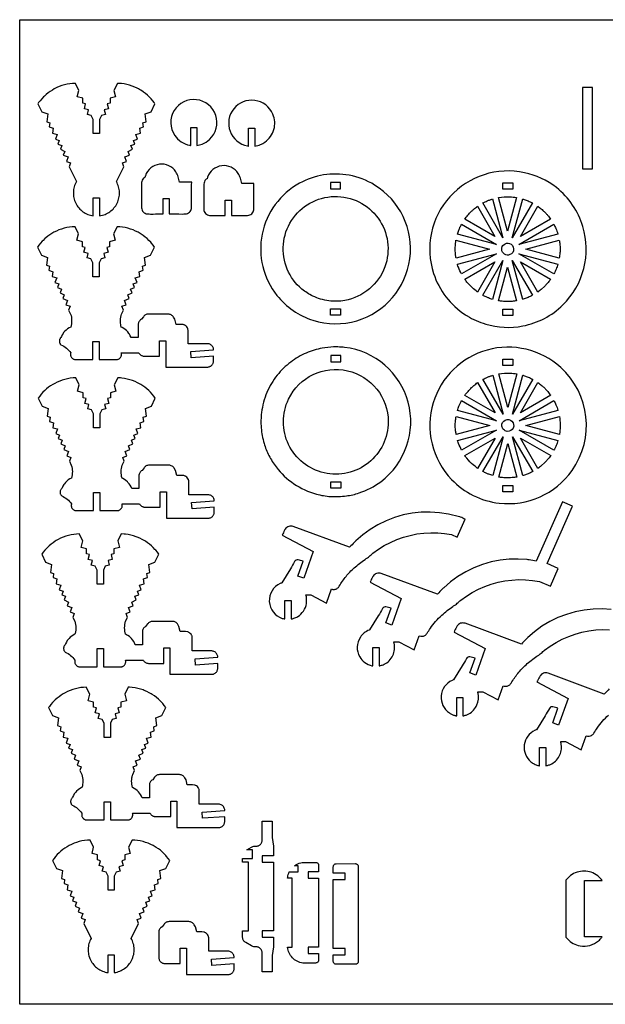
# Model space of a CAD drawing. Extents: x -4.2 to 32, y 14.1 to 33.8.
# Tile 1 of 3: x -4.2 to 7.4, y 14.1 to 33.8. Entities that reach past the tile are written whole.
import ezdxf

# ---------------------------------------------------------------- set-up
doc = ezdxf.new("R2010")
doc.units = 0
doc.header["$MEASUREMENT"] = 0
doc.layers.get('0').update_dxf_attribs({"linetype": 'CONTINUOUS'})
doc.layers.add('SECTIONCUTEDGES', color=18, linetype='CONTINUOUS')

msp = doc.modelspace()

# ---------------------------------------------------------------- linework, layer by layer
msp.add_lwpolyline([(32.02, 33.787), (32.02, 14.136), (-4.234, 14.136), (-4.234, 33.787)], close=True)
at = {"layer": 'SECTIONCUTEDGES'}
for points in [[(-3.089, 30.075), (-3.073, 30.052), (-3.055, 30.03), (-3.037, 30.009), (-3.017, 29.99), (-2.996, 29.971), (-2.974, 29.954), (-2.951, 29.939), (-2.927, 29.925), (-2.902, 29.912), (-2.876, 29.901), (-2.85, 29.891), (-2.823, 29.883), (-2.795, 29.877), (-2.767, 29.872), (-2.767, 30.229), (-2.642, 30.229), (-2.642, 29.872), (-2.614, 29.877), (-2.586, 29.883), (-2.559, 29.891), (-2.533, 29.901), (-2.507, 29.912), (-2.483, 29.925), (-2.459, 29.939), (-2.436, 29.954), (-2.414, 29.971), (-2.393, 29.99), (-2.373, 30.009), (-2.354, 30.03), (-2.336, 30.052), (-2.32, 30.075), (-2.305, 30.099), (-2.292, 30.124), (-2.28, 30.15), (-2.27, 30.177), (-2.262, 30.204), (-2.255, 30.231), (-2.25, 30.258), (-2.247, 30.286), (-2.245, 30.314), (-2.245, 30.342), (-2.247, 30.37), (-2.25, 30.397), (-2.255, 30.425), (-2.262, 30.452), (-2.271, 30.478), (-2.281, 30.505), (-2.292, 30.531), (-2.306, 30.556), (-2.159, 30.853), (-2.187, 30.93), (-2.106, 30.96), (-2.138, 31.049), (-2.045, 31.084), (-2.072, 31.158), (-1.987, 31.2), (-2.015, 31.275), (-1.936, 31.304), (-1.962, 31.376), (-1.886, 31.404), (-1.921, 31.498), (-1.828, 31.522), (-1.841, 31.62), (-1.765, 31.649), (-1.776, 31.728), (-1.714, 31.751), (-1.735, 31.906), (-1.615, 31.951), (-1.536, 32.111), (-1.551, 32.132), (-1.581, 32.171), (-1.614, 32.209), (-1.649, 32.246), (-1.685, 32.28), (-1.723, 32.312), (-1.763, 32.342), (-1.805, 32.371), (-1.826, 32.384), (-1.866, 32.406), (-1.89, 32.419), (-1.94, 32.442), (-1.991, 32.462), (-2.043, 32.479), (-2.096, 32.493), (-2.149, 32.504), (-2.204, 32.512), (-2.258, 32.516), (-2.286, 32.517), (-2.356, 32.377), (-2.323, 32.247), (-2.433, 32.219), (-2.433, 32.119), (-2.49, 32.105), (-2.465, 32.007), (-2.549, 31.986), (-2.526, 31.896), (-2.603, 31.876), (-2.642, 31.797), (-2.642, 31.516), (-2.767, 31.516), (-2.767, 31.797), (-2.806, 31.876), (-2.883, 31.896), (-2.86, 31.986), (-2.944, 32.007), (-2.919, 32.105), (-2.976, 32.119), (-2.976, 32.219), (-3.086, 32.247), (-3.054, 32.377), (-3.123, 32.517), (-3.178, 32.514), (-3.233, 32.508), (-3.287, 32.499), (-3.34, 32.486), (-3.393, 32.471), (-3.444, 32.452), (-3.494, 32.431), (-3.544, 32.406), (-3.583, 32.384), (-3.626, 32.357), (-3.666, 32.328), (-3.705, 32.296), (-3.743, 32.263), (-3.761, 32.246), (-3.795, 32.209), (-3.828, 32.171), (-3.858, 32.132), (-3.873, 32.111), (-3.794, 31.951), (-3.674, 31.906), (-3.695, 31.751), (-3.633, 31.728), (-3.644, 31.649), (-3.568, 31.62), (-3.581, 31.522), (-3.488, 31.498), (-3.523, 31.404), (-3.447, 31.376), (-3.474, 31.304), (-3.395, 31.275), (-3.422, 31.2), (-3.337, 31.158), (-3.365, 31.084), (-3.271, 31.049), (-3.304, 30.96), (-3.222, 30.93), (-3.25, 30.853), (-3.103, 30.556), (-3.117, 30.531), (-3.129, 30.505), (-3.139, 30.478), (-3.147, 30.452), (-3.154, 30.425), (-3.159, 30.397), (-3.162, 30.37), (-3.164, 30.342), (-3.164, 30.314), (-3.162, 30.286), (-3.159, 30.258), (-3.154, 30.231), (-3.147, 30.204), (-3.139, 30.177), (-3.129, 30.15), (-3.117, 30.124), (-3.104, 30.099)], [(6.99, 30.812), (7.19, 30.812), (7.19, 32.437), (6.99, 32.437)], [(1.968, 30.535), (1.968, 30.41), (2.167, 30.41), (2.167, 30.535)], [(5.4, 30.405), (5.4, 30.53), (5.599, 30.53), (5.599, 30.405)], [(-3.424, 27.314), (-3.418, 27.306), (-3.411, 27.298), (-3.382, 27.284), (-3.354, 27.269), (-3.328, 27.251), (-3.303, 27.232), (-3.279, 27.211), (-3.257, 27.188), (-3.236, 27.164), (-3.217, 27.138), (-3.219, 27.128), (-3.221, 27.117), (-3.221, 27.107), (-3.22, 27.096), (-3.219, 27.086), (-3.216, 27.076), (-3.212, 27.066), (-3.208, 27.056), (-3.202, 27.047), (-3.195, 27.039), (-3.188, 27.031), (-3.18, 27.024), (-3.171, 27.018), (-3.162, 27.013), (-3.152, 27.009), (-3.142, 27.006), (-2.775, 27.006), (-2.775, 27.367), (-2.65, 27.367), (-2.65, 27.006), (-2.283, 27.006), (-2.272, 27.009), (-2.262, 27.013), (-2.253, 27.018), (-2.244, 27.024), (-2.236, 27.031), (-2.229, 27.039), (-2.222, 27.047), (-2.217, 27.056), (-2.212, 27.066), (-2.208, 27.076), (-2.205, 27.086), (-2.204, 27.096), (-2.203, 27.107), (-2.204, 27.117), (-2.205, 27.128), (-2.208, 27.138), (-1.857, 27.138), (-1.851, 27.128), (-1.843, 27.118), (-1.835, 27.109), (-1.826, 27.101), (-1.817, 27.094), (-1.807, 27.088), (-1.796, 27.083), (-1.784, 27.079), (-1.772, 27.075), (-1.76, 27.074), (-1.747, 27.073), (-1.446, 27.073), (-1.446, 27.381), (-1.321, 27.381), (-1.321, 26.854), (-0.492, 26.854), (-0.479, 26.854), (-0.467, 26.856), (-0.455, 26.859), (-0.444, 26.863), (-0.433, 26.869), (-0.422, 26.875), (-0.413, 26.882), (-0.404, 26.89), (-0.396, 26.899), (-0.389, 26.909), (-0.383, 26.919), (-0.377, 26.93), (-0.373, 26.941), (-0.37, 26.953), (-0.368, 26.965), (-0.368, 26.978), (-0.368, 27.07), (-0.812, 27.038), (-0.821, 27.164), (-0.368, 27.197), (-0.369, 27.213), (-0.372, 27.229), (-0.377, 27.244), (-0.384, 27.258), (-0.393, 27.271), (-0.403, 27.284), (-0.415, 27.294), (-0.428, 27.303), (-0.443, 27.31), (-0.458, 27.315), (-0.474, 27.318), (-0.49, 27.32), (-0.876, 27.32), (-0.876, 27.58), (-0.876, 27.592), (-0.878, 27.604), (-0.881, 27.615), (-0.884, 27.625), (-0.889, 27.636), (-0.9, 27.654), (-0.915, 27.671), (-0.932, 27.685), (-0.942, 27.69), (-0.952, 27.695), (-0.963, 27.699), (-0.974, 27.702), (-1.013, 27.707), (-1.116, 27.707), (-1.141, 27.808), (-1.165, 27.849), (-1.174, 27.863), (-1.185, 27.875), (-1.197, 27.885), (-1.211, 27.894), (-1.225, 27.901), (-1.24, 27.906), (-1.256, 27.91), (-1.273, 27.911), (-1.668, 27.911), (-1.682, 27.91), (-1.697, 27.907), (-1.711, 27.903), (-1.724, 27.897), (-1.736, 27.89), (-1.748, 27.881), (-1.759, 27.871), (-1.768, 27.86), (-1.806, 27.808), (-1.824, 27.796), (-1.836, 27.785), (-1.846, 27.773), (-1.855, 27.76), (-1.862, 27.745), (-1.868, 27.73), (-1.871, 27.714), (-1.872, 27.698), (-1.872, 27.445), (-2.014, 27.445), (-2.028, 27.479), (-2.045, 27.511), (-2.055, 27.526), (-2.077, 27.555), (-2.102, 27.581), (-2.129, 27.605), (-2.159, 27.626), (-2.191, 27.644), (-2.208, 27.652), (-2.216, 27.684), (-2.219, 27.701), (-2.223, 27.733), (-2.224, 27.75), (-2.225, 27.783), (-2.224, 27.816), (-2.22, 27.848), (-2.213, 27.881), (-2.205, 27.913), (-2.166, 27.991), (-2.195, 28.068), (-2.113, 28.098), (-2.146, 28.186), (-2.052, 28.221), (-2.08, 28.296), (-1.994, 28.338), (-2.022, 28.412), (-1.943, 28.442), (-1.97, 28.513), (-1.894, 28.542), (-1.929, 28.636), (-1.835, 28.659), (-1.849, 28.758), (-1.773, 28.786), (-1.784, 28.866), (-1.722, 28.889), (-1.743, 29.044), (-1.623, 29.089), (-1.544, 29.249), (-1.573, 29.289), (-1.605, 29.328), (-1.621, 29.347), (-1.656, 29.383), (-1.692, 29.418), (-1.731, 29.45), (-1.771, 29.48), (-1.791, 29.494), (-1.834, 29.521), (-1.873, 29.544), (-1.922, 29.568), (-1.973, 29.59), (-2.024, 29.609), (-2.077, 29.624), (-2.13, 29.637), (-2.184, 29.646), (-2.238, 29.652), (-2.293, 29.655), (-2.363, 29.514), (-2.33, 29.385), (-2.441, 29.357), (-2.441, 29.257), (-2.497, 29.243), (-2.473, 29.145), (-2.556, 29.123), (-2.534, 29.033), (-2.611, 29.014), (-2.65, 28.935), (-2.65, 28.654), (-2.775, 28.654), (-2.775, 28.935), (-2.814, 29.014), (-2.891, 29.033), (-2.868, 29.123), (-2.952, 29.145), (-2.927, 29.243), (-2.983, 29.257), (-2.983, 29.357), (-3.094, 29.385), (-3.061, 29.514), (-3.131, 29.655), (-3.186, 29.652), (-3.24, 29.646), (-3.294, 29.637), (-3.348, 29.624), (-3.4, 29.609), (-3.452, 29.59), (-3.502, 29.568), (-3.551, 29.544), (-3.591, 29.521), (-3.633, 29.494), (-3.674, 29.465), (-3.713, 29.434), (-3.732, 29.418), (-3.768, 29.383), (-3.786, 29.365), (-3.819, 29.328), (-3.851, 29.289), (-3.88, 29.249), (-3.801, 29.089), (-3.681, 29.044), (-3.703, 28.889), (-3.641, 28.866), (-3.652, 28.786), (-3.575, 28.758), (-3.589, 28.659), (-3.496, 28.636), (-3.531, 28.542), (-3.455, 28.513), (-3.481, 28.442), (-3.402, 28.412), (-3.43, 28.338), (-3.345, 28.296), (-3.372, 28.221), (-3.278, 28.186), (-3.311, 28.098), (-3.229, 28.068), (-3.258, 27.991), (-3.219, 27.913), (-3.211, 27.881), (-3.204, 27.848), (-3.2, 27.816), (-3.199, 27.783), (-3.2, 27.75), (-3.203, 27.717), (-3.209, 27.684), (-3.217, 27.652), (-3.249, 27.636), (-3.28, 27.616), (-3.309, 27.594), (-3.335, 27.568), (-3.358, 27.541), (-3.369, 27.526), (-3.388, 27.495), (-3.404, 27.462), (-3.411, 27.445), (-3.418, 27.437), (-3.424, 27.429), (-3.43, 27.421), (-3.435, 27.412), (-3.438, 27.402), (-3.441, 27.392), (-3.443, 27.382), (-3.443, 27.371), (-3.443, 27.361), (-3.441, 27.351), (-3.438, 27.341), (-3.435, 27.331), (-3.43, 27.322)], [(1.968, 27.891), (1.968, 28.016), (2.167, 28.016), (2.167, 27.891)], [(5.4, 27.885), (5.4, 28.01), (5.599, 28.01), (5.599, 27.885)], [(1.973, 27.084), (1.973, 26.959), (2.172, 26.959), (2.172, 27.084)], [(5.403, 26.886), (5.403, 27.011), (5.602, 27.011), (5.602, 26.886)], [(-3.41, 24.299), (-3.403, 24.291), (-3.396, 24.283), (-3.367, 24.269), (-3.339, 24.253), (-3.313, 24.236), (-3.288, 24.217), (-3.264, 24.195), (-3.242, 24.173), (-3.221, 24.149), (-3.202, 24.123), (-3.204, 24.113), (-3.206, 24.102), (-3.206, 24.092), (-3.206, 24.081), (-3.204, 24.071), (-3.201, 24.06), (-3.198, 24.05), (-3.193, 24.041), (-3.187, 24.032), (-3.18, 24.023), (-3.173, 24.016), (-3.165, 24.009), (-3.156, 24.003), (-3.147, 23.998), (-3.137, 23.994), (-3.127, 23.99), (-2.76, 23.99), (-2.76, 24.352), (-2.635, 24.352), (-2.635, 23.99), (-2.268, 23.99), (-2.257, 23.994), (-2.248, 23.998), (-2.238, 24.003), (-2.23, 24.009), (-2.222, 24.016), (-2.214, 24.023), (-2.208, 24.032), (-2.202, 24.041), (-2.197, 24.05), (-2.193, 24.06), (-2.191, 24.071), (-2.189, 24.081), (-2.188, 24.092), (-2.189, 24.102), (-2.19, 24.113), (-2.193, 24.123), (-1.842, 24.123), (-1.836, 24.113), (-1.829, 24.103), (-1.821, 24.094), (-1.812, 24.086), (-1.802, 24.079), (-1.792, 24.073), (-1.781, 24.068), (-1.77, 24.063), (-1.758, 24.06), (-1.745, 24.058), (-1.732, 24.058), (-1.431, 24.058), (-1.431, 24.366), (-1.306, 24.366), (-1.306, 23.839), (-0.477, 23.839), (-0.465, 23.839), (-0.452, 23.841), (-0.44, 23.844), (-0.429, 23.848), (-0.418, 23.854), (-0.408, 23.86), (-0.398, 23.867), (-0.389, 23.875), (-0.381, 23.884), (-0.374, 23.893), (-0.368, 23.904), (-0.363, 23.915), (-0.358, 23.926), (-0.355, 23.938), (-0.353, 23.95), (-0.353, 23.963), (-0.353, 24.055), (-0.797, 24.023), (-0.806, 24.149), (-0.353, 24.182), (-0.354, 24.198), (-0.357, 24.213), (-0.362, 24.229), (-0.369, 24.243), (-0.378, 24.256), (-0.388, 24.268), (-0.4, 24.279), (-0.414, 24.288), (-0.428, 24.295), (-0.443, 24.3), (-0.459, 24.303), (-0.475, 24.304), (-0.861, 24.304), (-0.861, 24.565), (-0.862, 24.577), (-0.863, 24.588), (-0.866, 24.599), (-0.869, 24.61), (-0.874, 24.62), (-0.885, 24.639), (-0.9, 24.656), (-0.918, 24.67), (-0.927, 24.675), (-0.937, 24.68), (-0.948, 24.684), (-0.959, 24.687), (-0.998, 24.692), (-1.101, 24.692), (-1.126, 24.793), (-1.15, 24.834), (-1.16, 24.847), (-1.17, 24.86), (-1.182, 24.87), (-1.196, 24.879), (-1.21, 24.886), (-1.225, 24.891), (-1.241, 24.894), (-1.258, 24.895), (-1.653, 24.895), (-1.667, 24.895), (-1.682, 24.892), (-1.696, 24.888), (-1.709, 24.882), (-1.722, 24.875), (-1.733, 24.866), (-1.744, 24.856), (-1.753, 24.844), (-1.791, 24.793), (-1.809, 24.781), (-1.821, 24.77), (-1.832, 24.758), (-1.84, 24.745), (-1.848, 24.73), (-1.853, 24.715), (-1.856, 24.699), (-1.857, 24.683), (-1.857, 24.43), (-1.999, 24.43), (-2.013, 24.463), (-2.031, 24.496), (-2.051, 24.526), (-2.075, 24.553), (-2.087, 24.566), (-2.115, 24.59), (-2.144, 24.611), (-2.176, 24.629), (-2.193, 24.637), (-2.201, 24.669), (-2.206, 24.702), (-2.21, 24.735), (-2.211, 24.768), (-2.209, 24.8), (-2.205, 24.833), (-2.199, 24.866), (-2.19, 24.898), (-2.151, 24.975), (-2.18, 25.052), (-2.098, 25.083), (-2.131, 25.171), (-2.037, 25.206), (-2.065, 25.281), (-1.98, 25.323), (-2.007, 25.397), (-1.928, 25.427), (-1.955, 25.498), (-1.879, 25.526), (-1.914, 25.62), (-1.821, 25.644), (-1.834, 25.743), (-1.758, 25.771), (-1.769, 25.851), (-1.707, 25.874), (-1.728, 26.029), (-1.608, 26.074), (-1.529, 26.234), (-1.558, 26.274), (-1.59, 26.313), (-1.624, 26.35), (-1.659, 26.386), (-1.697, 26.419), (-1.736, 26.45), (-1.776, 26.479), (-1.819, 26.506), (-1.858, 26.529), (-1.883, 26.541), (-1.933, 26.564), (-1.984, 26.585), (-2.036, 26.602), (-2.088, 26.616), (-2.142, 26.626), (-2.196, 26.634), (-2.224, 26.637), (-2.279, 26.64), (-2.348, 26.499), (-2.315, 26.37), (-2.426, 26.342), (-2.426, 26.242), (-2.483, 26.228), (-2.458, 26.13), (-2.542, 26.108), (-2.519, 26.018), (-2.596, 25.999), (-2.635, 25.92), (-2.635, 25.639), (-2.76, 25.639), (-2.76, 25.92), (-2.799, 25.999), (-2.876, 26.018), (-2.853, 26.108), (-2.937, 26.13), (-2.912, 26.228), (-2.969, 26.242), (-2.969, 26.342), (-3.079, 26.37), (-3.046, 26.499), (-3.116, 26.64), (-3.171, 26.637), (-3.225, 26.631), (-3.279, 26.621), (-3.333, 26.609), (-3.385, 26.593), (-3.437, 26.575), (-3.487, 26.553), (-3.536, 26.529), (-3.576, 26.506), (-3.618, 26.479), (-3.659, 26.45), (-3.698, 26.419), (-3.735, 26.386), (-3.771, 26.35), (-3.805, 26.313), (-3.836, 26.274), (-3.866, 26.234), (-3.786, 26.074), (-3.666, 26.029), (-3.688, 25.874), (-3.626, 25.851), (-3.637, 25.771), (-3.56, 25.743), (-3.574, 25.644), (-3.481, 25.62), (-3.516, 25.526), (-3.44, 25.498), (-3.466, 25.427), (-3.387, 25.397), (-3.415, 25.323), (-3.33, 25.281), (-3.357, 25.206), (-3.263, 25.171), (-3.296, 25.083), (-3.215, 25.052), (-3.243, 24.975), (-3.205, 24.898), (-3.196, 24.866), (-3.19, 24.833), (-3.186, 24.8), (-3.184, 24.768), (-3.185, 24.735), (-3.188, 24.702), (-3.194, 24.669), (-3.202, 24.637), (-3.235, 24.621), (-3.265, 24.601), (-3.294, 24.578), (-3.32, 24.553), (-3.343, 24.526), (-3.354, 24.511), (-3.373, 24.48), (-3.389, 24.447), (-3.396, 24.43), (-3.403, 24.422), (-3.41, 24.414), (-3.415, 24.406), (-3.42, 24.396), (-3.424, 24.387), (-3.426, 24.377), (-3.428, 24.367), (-3.428, 24.356), (-3.428, 24.346), (-3.426, 24.336), (-3.424, 24.326), (-3.42, 24.316), (-3.415, 24.307)], [(1.973, 24.44), (1.973, 24.565), (2.172, 24.565), (2.172, 24.44)], [(5.403, 24.367), (5.403, 24.492), (5.602, 24.492), (5.602, 24.367)], [(-3.34, 21.182), (-3.334, 21.174), (-3.326, 21.167), (-3.298, 21.153), (-3.27, 21.137), (-3.244, 21.119), (-3.218, 21.1), (-3.195, 21.079), (-3.172, 21.056), (-3.152, 21.032), (-3.132, 21.007), (-3.135, 20.996), (-3.137, 20.986), (-3.137, 20.975), (-3.136, 20.965), (-3.135, 20.954), (-3.132, 20.944), (-3.128, 20.934), (-3.123, 20.924), (-3.118, 20.915), (-3.111, 20.907), (-3.104, 20.899), (-3.096, 20.892), (-3.087, 20.886), (-3.078, 20.881), (-3.068, 20.877), (-3.058, 20.874), (-2.691, 20.874), (-2.691, 21.235), (-2.566, 21.235), (-2.566, 20.874), (-2.198, 20.874), (-2.188, 20.877), (-2.178, 20.881), (-2.169, 20.886), (-2.16, 20.892), (-2.152, 20.899), (-2.145, 20.907), (-2.138, 20.915), (-2.133, 20.924), (-2.128, 20.934), (-2.124, 20.944), (-2.121, 20.954), (-2.12, 20.965), (-2.119, 20.975), (-2.119, 20.986), (-2.121, 20.996), (-2.124, 21.007), (-1.773, 21.006), (-1.766, 20.996), (-1.759, 20.987), (-1.751, 20.978), (-1.742, 20.97), (-1.733, 20.963), (-1.723, 20.956), (-1.712, 20.951), (-1.7, 20.947), (-1.688, 20.944), (-1.676, 20.942), (-1.663, 20.941), (-1.362, 20.941), (-1.362, 21.249), (-1.237, 21.249), (-1.237, 20.722), (-0.408, 20.722), (-0.395, 20.723), (-0.383, 20.725), (-0.371, 20.728), (-0.359, 20.732), (-0.349, 20.737), (-0.338, 20.743), (-0.329, 20.75), (-0.32, 20.759), (-0.312, 20.767), (-0.305, 20.777), (-0.298, 20.787), (-0.293, 20.798), (-0.289, 20.81), (-0.286, 20.821), (-0.284, 20.834), (-0.283, 20.847), (-0.283, 20.939), (-0.728, 20.906), (-0.737, 21.032), (-0.283, 21.065), (-0.284, 21.081), (-0.287, 21.097), (-0.293, 21.112), (-0.3, 21.126), (-0.308, 21.14), (-0.319, 21.152), (-0.331, 21.162), (-0.344, 21.171), (-0.359, 21.179), (-0.374, 21.184), (-0.389, 21.187), (-0.405, 21.188), (-0.792, 21.188), (-0.792, 21.449), (-0.792, 21.46), (-0.794, 21.472), (-0.796, 21.483), (-0.8, 21.494), (-0.805, 21.504), (-0.816, 21.523), (-0.831, 21.539), (-0.848, 21.553), (-0.858, 21.559), (-0.868, 21.564), (-0.879, 21.568), (-0.89, 21.57), (-0.929, 21.576), (-1.032, 21.576), (-1.057, 21.676), (-1.081, 21.717), (-1.09, 21.731), (-1.101, 21.743), (-1.113, 21.754), (-1.127, 21.762), (-1.141, 21.769), (-1.156, 21.775), (-1.172, 21.778), (-1.188, 21.779), (-1.583, 21.779), (-1.598, 21.778), (-1.613, 21.775), (-1.626, 21.771), (-1.64, 21.765), (-1.652, 21.758), (-1.664, 21.749), (-1.674, 21.739), (-1.684, 21.728), (-1.722, 21.676), (-1.74, 21.664), (-1.752, 21.654), (-1.762, 21.641), (-1.771, 21.628), (-1.778, 21.614), (-1.783, 21.598), (-1.787, 21.583), (-1.788, 21.566), (-1.788, 21.313), (-1.93, 21.313), (-1.936, 21.33), (-1.952, 21.363), (-1.961, 21.379), (-1.982, 21.409), (-2.005, 21.437), (-2.031, 21.462), (-2.045, 21.474), (-2.075, 21.495), (-2.107, 21.513), (-2.124, 21.521), (-2.132, 21.553), (-2.137, 21.585), (-2.14, 21.618), (-2.141, 21.651), (-2.14, 21.684), (-2.136, 21.717), (-2.129, 21.749), (-2.121, 21.781), (-2.082, 21.859), (-2.111, 21.936), (-2.029, 21.966), (-2.062, 22.055), (-1.968, 22.09), (-1.996, 22.164), (-1.91, 22.206), (-1.938, 22.281), (-1.859, 22.31), (-1.886, 22.382), (-1.81, 22.41), (-1.844, 22.504), (-1.751, 22.528), (-1.765, 22.626), (-1.688, 22.655), (-1.699, 22.734), (-1.638, 22.757), (-1.659, 22.912), (-1.539, 22.957), (-1.46, 23.117), (-1.489, 23.158), (-1.521, 23.197), (-1.537, 23.215), (-1.572, 23.252), (-1.608, 23.286), (-1.647, 23.318), (-1.687, 23.348), (-1.728, 23.377), (-1.749, 23.39), (-1.789, 23.412), (-1.838, 23.437), (-1.889, 23.458), (-1.914, 23.468), (-1.966, 23.485), (-2.019, 23.499), (-2.073, 23.51), (-2.127, 23.518), (-2.154, 23.52), (-2.209, 23.523), (-2.279, 23.383), (-2.246, 23.253), (-2.357, 23.225), (-2.357, 23.125), (-2.413, 23.111), (-2.388, 23.013), (-2.472, 22.992), (-2.45, 22.902), (-2.527, 22.882), (-2.566, 22.803), (-2.566, 22.522), (-2.691, 22.522), (-2.691, 22.803), (-2.729, 22.882), (-2.806, 22.902), (-2.784, 22.992), (-2.868, 23.013), (-2.843, 23.111), (-2.899, 23.125), (-2.899, 23.225), (-3.01, 23.253), (-2.977, 23.383), (-3.047, 23.523), (-3.102, 23.52), (-3.156, 23.514), (-3.21, 23.505), (-3.263, 23.492), (-3.316, 23.477), (-3.367, 23.458), (-3.418, 23.437), (-3.467, 23.412), (-3.507, 23.39), (-3.528, 23.377), (-3.569, 23.348), (-3.609, 23.318), (-3.648, 23.286), (-3.666, 23.269), (-3.702, 23.234), (-3.735, 23.197), (-3.767, 23.158), (-3.796, 23.117), (-3.717, 22.957), (-3.597, 22.912), (-3.618, 22.757), (-3.557, 22.734), (-3.568, 22.655), (-3.491, 22.626), (-3.505, 22.528), (-3.412, 22.504), (-3.446, 22.41), (-3.37, 22.382), (-3.397, 22.31), (-3.318, 22.281), (-3.346, 22.206), (-3.26, 22.164), (-3.288, 22.09), (-3.194, 22.055), (-3.227, 21.966), (-3.145, 21.936), (-3.174, 21.859), (-3.135, 21.781), (-3.127, 21.749), (-3.12, 21.717), (-3.116, 21.684), (-3.115, 21.651), (-3.116, 21.618), (-3.117, 21.602), (-3.121, 21.569), (-3.128, 21.537), (-3.132, 21.521), (-3.165, 21.504), (-3.196, 21.484), (-3.225, 21.462), (-3.251, 21.437), (-3.274, 21.409), (-3.285, 21.394), (-3.304, 21.363), (-3.32, 21.33), (-3.326, 21.313), (-3.334, 21.306), (-3.34, 21.298), (-3.346, 21.289), (-3.351, 21.28), (-3.354, 21.27), (-3.357, 21.26), (-3.359, 21.25), (-3.359, 21.24), (-3.359, 21.229), (-3.357, 21.219), (-3.354, 21.209), (-3.351, 21.2), (-3.346, 21.191)], [(-3.201, 18.123), (-3.194, 18.115), (-3.187, 18.108), (-3.158, 18.094), (-3.131, 18.078), (-3.104, 18.061), (-3.079, 18.041), (-3.055, 18.02), (-3.033, 17.998), (-3.012, 17.974), (-2.993, 17.948), (-2.996, 17.938), (-2.997, 17.927), (-2.998, 17.916), (-2.997, 17.906), (-2.995, 17.895), (-2.992, 17.885), (-2.989, 17.875), (-2.984, 17.866), (-2.978, 17.857), (-2.972, 17.848), (-2.964, 17.841), (-2.956, 17.834), (-2.947, 17.828), (-2.938, 17.823), (-2.928, 17.818), (-2.918, 17.815), (-2.551, 17.815), (-2.551, 18.177), (-2.426, 18.177), (-2.426, 17.815), (-2.059, 17.815), (-2.049, 17.818), (-2.039, 17.823), (-2.03, 17.828), (-2.021, 17.834), (-2.013, 17.841), (-2.005, 17.848), (-1.999, 17.857), (-1.993, 17.866), (-1.988, 17.875), (-1.985, 17.885), (-1.982, 17.895), (-1.98, 17.906), (-1.979, 17.916), (-1.98, 17.927), (-1.981, 17.938), (-1.984, 17.948), (-1.633, 17.948), (-1.627, 17.937), (-1.62, 17.928), (-1.612, 17.919), (-1.603, 17.911), (-1.593, 17.904), (-1.583, 17.898), (-1.572, 17.892), (-1.561, 17.888), (-1.549, 17.885), (-1.536, 17.883), (-1.524, 17.883), (-1.222, 17.883), (-1.222, 18.19), (-1.097, 18.19), (-1.097, 17.663), (-0.268, 17.663), (-0.256, 17.664), (-0.243, 17.666), (-0.231, 17.669), (-0.22, 17.673), (-0.209, 17.678), (-0.199, 17.685), (-0.189, 17.692), (-0.18, 17.7), (-0.172, 17.709), (-0.165, 17.718), (-0.159, 17.729), (-0.154, 17.739), (-0.15, 17.751), (-0.146, 17.763), (-0.145, 17.775), (-0.144, 17.788), (-0.144, 17.88), (-0.588, 17.848), (-0.597, 17.973), (-0.144, 18.007), (-0.145, 18.023), (-0.148, 18.038), (-0.153, 18.053), (-0.16, 18.068), (-0.169, 18.081), (-0.179, 18.093), (-0.191, 18.104), (-0.205, 18.113), (-0.219, 18.12), (-0.234, 18.125), (-0.25, 18.128), (-0.266, 18.129), (-0.652, 18.129), (-0.652, 18.39), (-0.653, 18.402), (-0.654, 18.413), (-0.657, 18.424), (-0.661, 18.435), (-0.665, 18.445), (-0.677, 18.464), (-0.691, 18.481), (-0.709, 18.494), (-0.718, 18.5), (-0.729, 18.505), (-0.739, 18.509), (-0.75, 18.512), (-0.789, 18.517), (-0.892, 18.517), (-0.917, 18.617), (-0.942, 18.659), (-0.951, 18.672), (-0.961, 18.684), (-0.974, 18.695), (-0.987, 18.704), (-1.001, 18.711), (-1.017, 18.716), (-1.033, 18.719), (-1.049, 18.72), (-1.444, 18.72), (-1.459, 18.719), (-1.473, 18.717), (-1.487, 18.713), (-1.5, 18.707), (-1.513, 18.699), (-1.524, 18.691), (-1.535, 18.681), (-1.544, 18.669), (-1.582, 18.617), (-1.6, 18.606), (-1.612, 18.595), (-1.623, 18.583), (-1.632, 18.569), (-1.639, 18.555), (-1.644, 18.54), (-1.647, 18.524), (-1.648, 18.507), (-1.648, 18.254), (-1.79, 18.254), (-1.804, 18.288), (-1.822, 18.32), (-1.842, 18.35), (-1.866, 18.378), (-1.892, 18.403), (-1.92, 18.426), (-1.951, 18.445), (-1.984, 18.462), (-1.992, 18.494), (-1.998, 18.527), (-2.001, 18.559), (-2.002, 18.592), (-2, 18.625), (-1.996, 18.658), (-1.993, 18.674), (-1.986, 18.706), (-1.981, 18.722), (-1.943, 18.8), (-1.971, 18.877), (-1.889, 18.908), (-1.922, 18.996), (-1.828, 19.031), (-1.856, 19.105), (-1.771, 19.147), (-1.798, 19.222), (-1.719, 19.251), (-1.746, 19.323), (-1.67, 19.351), (-1.705, 19.445), (-1.612, 19.469), (-1.625, 19.567), (-1.549, 19.596), (-1.56, 19.676), (-1.498, 19.699), (-1.519, 19.854), (-1.399, 19.898), (-1.32, 20.058), (-1.35, 20.099), (-1.381, 20.138), (-1.398, 20.157), (-1.432, 20.193), (-1.469, 20.227), (-1.507, 20.259), (-1.547, 20.29), (-1.589, 20.318), (-1.61, 20.331), (-1.649, 20.354), (-1.699, 20.378), (-1.749, 20.4), (-1.775, 20.409), (-1.827, 20.426), (-1.88, 20.44), (-1.933, 20.451), (-1.988, 20.459), (-2.042, 20.464), (-2.07, 20.465), (-2.139, 20.324), (-2.107, 20.195), (-2.217, 20.167), (-2.217, 20.067), (-2.274, 20.052), (-2.249, 19.954), (-2.333, 19.933), (-2.31, 19.843), (-2.387, 19.823), (-2.426, 19.745), (-2.426, 19.464), (-2.551, 19.464), (-2.551, 19.745), (-2.59, 19.823), (-2.667, 19.843), (-2.644, 19.933), (-2.728, 19.954), (-2.703, 20.052), (-2.76, 20.067), (-2.76, 20.167), (-2.87, 20.195), (-2.838, 20.324), (-2.907, 20.465), (-2.962, 20.462), (-3.017, 20.456), (-3.071, 20.446), (-3.124, 20.434), (-3.176, 20.418), (-3.228, 20.4), (-3.278, 20.378), (-3.328, 20.354), (-3.367, 20.331), (-3.409, 20.304), (-3.45, 20.275), (-3.489, 20.244), (-3.527, 20.21), (-3.545, 20.193), (-3.579, 20.157), (-3.612, 20.119), (-3.642, 20.079), (-3.657, 20.058), (-3.578, 19.898), (-3.458, 19.854), (-3.479, 19.699), (-3.417, 19.676), (-3.428, 19.596), (-3.352, 19.567), (-3.365, 19.469), (-3.272, 19.445), (-3.307, 19.351), (-3.231, 19.323), (-3.258, 19.251), (-3.179, 19.222), (-3.206, 19.147), (-3.121, 19.105), (-3.149, 19.031), (-3.055, 18.996), (-3.088, 18.908), (-3.006, 18.877), (-3.034, 18.8), (-2.996, 18.722), (-2.987, 18.69), (-2.981, 18.658), (-2.977, 18.625), (-2.975, 18.592), (-2.976, 18.559), (-2.979, 18.527), (-2.985, 18.494), (-2.993, 18.462), (-3.01, 18.454), (-3.042, 18.436), (-3.071, 18.415), (-3.099, 18.391), (-3.123, 18.364), (-3.145, 18.336), (-3.164, 18.305), (-3.18, 18.271), (-3.187, 18.254), (-3.194, 18.247), (-3.201, 18.239), (-3.206, 18.23), (-3.211, 18.221), (-3.215, 18.212), (-3.217, 18.202), (-3.219, 18.192), (-3.22, 18.181), (-3.219, 18.171), (-3.217, 18.161), (-3.215, 18.151), (-3.211, 18.141), (-3.206, 18.132)], [(0.261, 15.376), (0.25, 15.386), (0.239, 15.397), (0.231, 15.41), (0.223, 15.424), (0.218, 15.438), (0.214, 15.454), (0.212, 15.469), (0.208, 15.6), (0.332, 15.6), (0.332, 16.975), (0.212, 16.975), (0.212, 17.043), (0.412, 17.043), (0.412, 17.22), (0.296, 17.22), (0.386, 17.273), (0.401, 17.281), (0.417, 17.287), (0.434, 17.29), (0.45, 17.291), (0.489, 17.292), (0.502, 17.294), (0.514, 17.297), (0.526, 17.301), (0.537, 17.306), (0.547, 17.313), (0.557, 17.32), (0.566, 17.328), (0.574, 17.337), (0.581, 17.347), (0.588, 17.358), (0.593, 17.369), (0.597, 17.38), (0.601, 17.393), (0.603, 17.405), (0.603, 17.418), (0.603, 17.789), (0.799, 17.789), (0.799, 17.465), (0.828, 17.291), (0.828, 17.1), (0.6, 17.1), (0.6, 16.975), (0.828, 16.975), (0.828, 15.6), (0.603, 15.6), (0.603, 15.475), (0.828, 15.475), (0.828, 15.283), (0.799, 15.109), (0.799, 14.785), (0.603, 14.785), (0.603, 15.156), (0.603, 15.169), (0.601, 15.182), (0.597, 15.194), (0.593, 15.205), (0.588, 15.216), (0.581, 15.227), (0.574, 15.237), (0.566, 15.246), (0.557, 15.254), (0.547, 15.261), (0.537, 15.268), (0.526, 15.273), (0.514, 15.277), (0.502, 15.28), (0.489, 15.282), (0.45, 15.283), (0.434, 15.284), (0.417, 15.287), (0.401, 15.293), (0.386, 15.301), (0.274, 15.367)], [(-2.761, 14.927), (-2.743, 14.906), (-2.723, 14.886), (-2.702, 14.868), (-2.68, 14.851), (-2.657, 14.836), (-2.633, 14.821), (-2.608, 14.809), (-2.582, 14.797), (-2.556, 14.788), (-2.529, 14.78), (-2.501, 14.773), (-2.473, 14.768), (-2.473, 15.126), (-2.348, 15.126), (-2.348, 14.768), (-2.32, 14.773), (-2.292, 14.78), (-2.265, 14.788), (-2.239, 14.797), (-2.213, 14.809), (-2.189, 14.821), (-2.165, 14.836), (-2.142, 14.851), (-2.12, 14.868), (-2.099, 14.886), (-2.079, 14.906), (-2.06, 14.927), (-2.043, 14.949), (-2.026, 14.972), (-2.012, 14.996), (-1.998, 15.021), (-1.986, 15.047), (-1.976, 15.073), (-1.968, 15.1), (-1.961, 15.128), (-1.956, 15.155), (-1.953, 15.183), (-1.951, 15.211), (-1.951, 15.238), (-1.953, 15.266), (-1.956, 15.294), (-1.961, 15.321), (-1.968, 15.348), (-1.977, 15.375), (-1.987, 15.401), (-1.998, 15.427), (-2.012, 15.452), (-1.865, 15.749), (-1.893, 15.827), (-1.812, 15.857), (-1.844, 15.945), (-1.751, 15.98), (-1.778, 16.055), (-1.693, 16.097), (-1.721, 16.171), (-1.642, 16.201), (-1.668, 16.272), (-1.592, 16.301), (-1.627, 16.395), (-1.534, 16.418), (-1.547, 16.517), (-1.471, 16.545), (-1.482, 16.625), (-1.42, 16.648), (-1.441, 16.803), (-1.321, 16.848), (-1.242, 17.008), (-1.272, 17.048), (-1.303, 17.087), (-1.32, 17.106), (-1.355, 17.142), (-1.391, 17.177), (-1.429, 17.209), (-1.469, 17.239), (-1.511, 17.267), (-1.532, 17.28), (-1.572, 17.303), (-1.621, 17.327), (-1.671, 17.349), (-1.723, 17.368), (-1.775, 17.383), (-1.829, 17.396), (-1.883, 17.405), (-1.937, 17.411), (-1.992, 17.414), (-2.062, 17.273), (-2.029, 17.144), (-2.139, 17.116), (-2.139, 17.016), (-2.196, 17.002), (-2.171, 16.904), (-2.255, 16.882), (-2.232, 16.792), (-2.309, 16.773), (-2.348, 16.694), (-2.348, 16.413), (-2.473, 16.413), (-2.473, 16.694), (-2.512, 16.773), (-2.589, 16.792), (-2.566, 16.882), (-2.65, 16.904), (-2.625, 17.002), (-2.682, 17.016), (-2.682, 17.116), (-2.792, 17.144), (-2.76, 17.273), (-2.829, 17.414), (-2.884, 17.411), (-2.939, 17.405), (-2.993, 17.396), (-3.046, 17.383), (-3.099, 17.368), (-3.15, 17.349), (-3.201, 17.327), (-3.25, 17.303), (-3.289, 17.28), (-3.332, 17.253), (-3.372, 17.224), (-3.411, 17.193), (-3.449, 17.16), (-3.484, 17.124), (-3.518, 17.087), (-3.549, 17.048), (-3.579, 17.008), (-3.5, 16.848), (-3.38, 16.803), (-3.401, 16.648), (-3.339, 16.625), (-3.35, 16.545), (-3.274, 16.517), (-3.287, 16.418), (-3.194, 16.395), (-3.229, 16.301), (-3.153, 16.272), (-3.18, 16.201), (-3.101, 16.171), (-3.128, 16.097), (-3.043, 16.055), (-3.071, 15.98), (-2.977, 15.945), (-3.01, 15.857), (-2.928, 15.827), (-2.956, 15.749), (-2.81, 15.452), (-2.823, 15.427), (-2.835, 15.401), (-2.845, 15.375), (-2.853, 15.348), (-2.86, 15.321), (-2.865, 15.294), (-2.868, 15.266), (-2.87, 15.238), (-2.87, 15.211), (-2.869, 15.183), (-2.865, 15.155), (-2.86, 15.128), (-2.853, 15.1), (-2.845, 15.073), (-2.835, 15.047), (-2.823, 15.021), (-2.81, 14.996), (-2.795, 14.972), (-2.779, 14.949)], [(1.186, 15.087), (1.168, 15.11), (1.153, 15.135), (1.139, 15.161), (1.127, 15.188), (1.118, 15.217), (1.111, 15.246), (1.106, 15.277), (1.202, 15.277), (1.202, 16.652), (1.106, 16.652), (1.111, 16.682), (1.114, 16.697), (1.122, 16.726), (1.133, 16.754), (1.143, 16.777), (1.323, 16.777), (1.323, 16.902), (1.25, 16.902), (1.275, 16.919), (1.301, 16.933), (1.314, 16.939), (1.342, 16.951), (1.371, 16.959), (1.401, 16.966), (1.416, 16.968), (1.672, 16.968), (1.684, 16.965), (1.69, 16.963), (1.701, 16.958), (1.71, 16.95), (1.718, 16.941), (1.723, 16.93), (1.727, 16.918), (1.728, 16.906), (1.728, 16.777), (1.517, 16.777), (1.517, 16.652), (1.728, 16.652), (1.728, 15.277), (1.517, 15.277), (1.517, 15.152), (1.728, 15.152), (1.728, 15.016), (1.725, 15.004), (1.723, 14.998), (1.718, 14.988), (1.71, 14.978), (1.701, 14.971), (1.69, 14.965), (1.678, 14.961), (1.666, 14.96), (1.415, 14.96), (1.385, 14.965), (1.356, 14.973), (1.327, 14.983), (1.3, 14.995), (1.275, 15.01), (1.25, 15.026), (1.227, 15.045), (1.206, 15.065)], [(2.039, 14.953), (2.031, 14.962), (2.025, 14.973), (2.023, 14.978), (2.021, 14.99), (2.02, 15.126), (2.26, 15.126), (2.26, 15.251), (2.02, 15.251), (2.02, 16.626), (2.26, 16.626), (2.26, 16.751), (2.02, 16.751), (2.02, 16.88), (2.022, 16.893), (2.025, 16.905), (2.031, 16.915), (2.039, 16.924), (2.048, 16.932), (2.058, 16.938), (2.064, 16.94), (2.076, 16.942), (2.458, 16.943), (2.471, 16.941), (2.482, 16.938), (2.493, 16.932), (2.502, 16.924), (2.51, 16.915), (2.515, 16.905), (2.518, 16.899), (2.52, 16.887), (2.52, 14.997), (2.519, 14.984), (2.515, 14.973), (2.51, 14.962), (2.502, 14.953), (2.493, 14.945), (2.482, 14.939), (2.477, 14.937), (2.464, 14.935), (2.083, 14.935), (2.07, 14.936), (2.058, 14.939), (2.048, 14.945)], [(-0.4, 14.913), (-0.409, 15.039), (0.044, 15.072), (0.043, 15.088), (0.04, 15.104), (0.035, 15.119), (0.028, 15.133), (0.019, 15.146), (0.009, 15.159), (-0.003, 15.169), (-0.017, 15.178), (-0.031, 15.185), (-0.046, 15.19), (-0.062, 15.193), (-0.078, 15.195), (-0.464, 15.195), (-0.464, 15.455), (-0.465, 15.467), (-0.466, 15.479), (-0.469, 15.49), (-0.472, 15.5), (-0.477, 15.511), (-0.488, 15.529), (-0.495, 15.538), (-0.512, 15.553), (-0.521, 15.56), (-0.53, 15.565), (-0.54, 15.57), (-0.551, 15.574), (-0.562, 15.577), (-0.601, 15.582), (-0.704, 15.582), (-0.729, 15.683), (-0.753, 15.724), (-0.763, 15.738), (-0.773, 15.75), (-0.786, 15.76), (-0.799, 15.769), (-0.813, 15.776), (-0.829, 15.781), (-0.844, 15.785), (-0.861, 15.786), (-1.256, 15.786), (-1.271, 15.785), (-1.285, 15.782), (-1.299, 15.778), (-1.312, 15.772), (-1.325, 15.765), (-1.336, 15.756), (-1.347, 15.746), (-1.356, 15.735), (-1.394, 15.683), (-1.412, 15.671), (-1.424, 15.66), (-1.435, 15.648), (-1.444, 15.635), (-1.451, 15.62), (-1.456, 15.605), (-1.459, 15.589), (-1.46, 15.573), (-1.46, 15.072), (-1.459, 15.06), (-1.458, 15.047), (-1.454, 15.035), (-1.45, 15.024), (-1.445, 15.013), (-1.439, 15.003), (-1.432, 14.993), (-1.424, 14.984), (-1.415, 14.976), (-1.405, 14.969), (-1.395, 14.963), (-1.384, 14.958), (-1.373, 14.954), (-1.361, 14.95), (-1.348, 14.949), (-1.336, 14.948), (-1.034, 14.948), (-1.034, 15.256), (-0.909, 15.256), (-0.909, 14.729), (-0.08, 14.729), (-0.068, 14.729), (-0.055, 14.731), (-0.043, 14.734), (-0.032, 14.739), (-0.021, 14.744), (-0.011, 14.75), (-0.001, 14.757), (0.008, 14.765), (0.016, 14.774), (0.023, 14.784), (0.029, 14.794), (0.034, 14.805), (0.039, 14.816), (0.042, 14.828), (0.044, 14.84), (0.044, 14.853), (0.044, 14.945)]]:
    msp.add_lwpolyline(points, close=True, dxfattribs=at)
for points in [[(-0.823, 31.279), (-0.823, 31.636), (-0.698, 31.636), (-0.698, 31.279, 0.047597), (-0.598, 31.305, 0.100184), (-0.447, 31.398, 0.639695), (-0.708, 32.191, 0.640021), (-1.142, 31.478, 0.099512), (-1.013, 31.35, 0.09979), (-0.845, 31.282, 0.009062), (-0.834, 31.28, -0.003021)], [(0.331, 31.623), (0.456, 31.623), (0.456, 31.265, 0.053281), (0.567, 31.296, 0.059622), (0.658, 31.344, 0.171891), (0.836, 31.595, 0.17205), (0.817, 31.901, 0.566523), (0.035, 32.009, 0.566801), (0.309, 31.269, 0.009062), (0.32, 31.267, -0.003021), (0.331, 31.265)], [(-1.376, 29.91), (-1.376, 30.218), (-1.251, 30.218), (-1.251, 29.91, -0.001261), (-0.995, 29.909, 0.007568), (-0.931, 29.91, 0.17911), (-0.846, 29.944, 0.186027), (-0.807, 30.022, 0.012625), (-0.807, 30.026, 0.006307), (-0.806, 30.034, 0.00914), (-0.805, 30.136, -0.008036), (-0.804, 30.544), (-1.046, 30.544, 0.002778), (-1.075, 30.654, 0.080686), (-1.117, 30.75, 0.286261), (-1.447, 30.902, 0.286452), (-1.728, 30.673, 0.036637), (-1.734, 30.65, -0.114416), (-1.736, 30.645, -0.116624), (-1.742, 30.64, 0.081245), (-1.766, 30.622, 0.097719), (-1.792, 30.584, 0.089338), (-1.802, 30.535), (-1.802, 30.034, 0.17911), (-1.769, 29.95, 0.186027), (-1.69, 29.911, 0.012625), (-1.686, 29.91, 0.006307), (-1.678, 29.91, 0.008514), (-1.572, 29.909, -0.002207)], [(-0.135, 29.88), (-0.135, 30.188), (-0.01, 30.188), (-0.01, 29.88, -0.001261), (0.247, 29.88, 0.007568), (0.311, 29.88, 0.17911), (0.395, 29.914, 0.186027), (0.435, 29.992, 0.012625), (0.435, 29.996, 0.006307), (0.435, 30.005, 0.00914), (0.436, 30.107, -0.008036), (0.438, 30.515), (0.195, 30.515, 0.002778), (0.167, 30.624, 0.080686), (0.124, 30.72, 0.286261), (-0.205, 30.872, 0.286452), (-0.487, 30.643, 0.036637), (-0.493, 30.62, -0.114416), (-0.495, 30.615, -0.116624), (-0.501, 30.61, 0.081245), (-0.525, 30.593, 0.097719), (-0.55, 30.554, 0.089338), (-0.561, 30.505), (-0.561, 30.005, 0.17911), (-0.527, 29.92, 0.186027), (-0.449, 29.881, 0.012625), (-0.445, 29.881, 0.006307), (-0.436, 29.88, 0.008514), (-0.331, 29.879, -0.002207)], [(0.897, 28.284, 0.149338), (1.616, 27.789, 0.149353), (2.49, 27.78, 0.296651), (3.548, 29.017, 0.29625), (2.846, 30.488, 0.092281), (2.336, 30.683, 0.172556), (1.348, 30.523, 0.220869), (0.602, 29.508, 0.221131)], [(4.691, 27.876, 0.063566), (5.061, 27.712, 0.120276), (5.801, 27.675, 0.147825), (6.599, 28.093, 0.278823), (7, 29.66, 0.15407), (6.471, 30.436, 0.113627), (5.838, 30.734, 0.268788), (4.346, 30.253, 0.26905), (4.022, 28.721, 0.085445), (4.267, 28.258, 0.083649), (4.66, 27.895, 0.004404), (4.676, 27.885, 0.004421)], [(3.049, 28.854, -0.131005), (2.741, 28.415, -0.129677), (2.252, 28.184, -0.079692), (1.931, 28.176, -0.0771), (1.613, 28.271, -0.064704), (1.393, 28.412, -0.117883), (1.103, 28.806, -0.529054), (2.041, 30.259, -0.528938)], [(5.406, 29.432), (5.004, 30.129, -0.012176), (5.092, 30.171, -0.019565), (5.148, 30.193, -0.009363), (5.173, 30.201, 0.003121), (5.198, 30.209)], [(5.499, 29.568), (5.319, 30.238, -0.057699), (5.543, 30.252, -0.024823), (5.678, 30.238)], [(5.592, 29.432), (5.8, 30.21, 0.006199), (5.805, 30.209, -0.0186), (5.81, 30.208), (5.906, 30.172, -0.018388), (5.951, 30.151, 0.006129), (5.994, 30.13)], [(4.643, 29.809, -0.014778), (4.705, 29.888, -0.028539), (4.777, 29.964, -0.018438), (4.821, 30.004, -0.011345), (4.897, 30.063), (5.244, 29.463)], [(5.754, 29.463), (6.1, 30.063, 0.006303), (6.133, 30.04, -0.01891), (6.165, 30.015, -0.017187), (6.203, 29.981, -0.012321), (6.254, 29.931, -0.018926), (6.296, 29.884, -0.012469), (6.354, 29.809)], [(4.497, 29.509, -0.012918), (4.525, 29.589, -0.018758), (4.548, 29.644, -0.010898), (4.563, 29.673, 0.003632), (4.578, 29.703), (5.274, 29.301)], [(5.723, 29.301), (6.42, 29.703, -0.026072), (6.46, 29.619, -0.02074), (6.5, 29.509)], [(4.469, 29.028, 0.006429), (4.462, 29.065, -0.01929), (4.457, 29.102), (4.452, 29.208), (4.457, 29.313, -0.018896), (4.462, 29.35, 0.006298), (4.468, 29.387), (5.138, 29.208)], [(5.544, 29.098, -0.520017), (5.38, 29.202, -0.519794), (5.534, 29.321, -0.315968), (5.618, 29.213, -0.315775)], [(5.859, 29.208), (6.529, 29.387, -0.005477), (6.539, 29.31, -0.027167), (6.545, 29.213, -0.022163), (6.542, 29.133, -0.016966), (6.529, 29.028)], [(4.578, 28.712, -0.020623), (4.518, 28.845, -0.019978), (4.499, 28.897, -0.019766), (4.498, 28.902, 0.006588), (4.497, 28.906), (5.274, 29.115)], [(5.723, 29.115), (6.5, 28.907, -0.023422), (6.465, 28.809, -0.022807), (6.42, 28.713)], [(4.643, 28.606), (5.244, 28.953), (4.897, 28.352, -0.024397), (4.791, 28.439, -0.042082), (4.684, 28.552, -0.010889), (4.663, 28.579, 0.00363)], [(5.004, 28.287), (5.406, 28.983), (5.198, 28.206, -0.012234), (5.12, 28.233, -0.017991), (5.068, 28.255, -0.010478), (5.036, 28.271, 0.003492)], [(5.8, 28.206), (5.592, 28.983), (5.994, 28.286, 0.006248), (5.951, 28.264, -0.018746), (5.906, 28.243), (5.81, 28.208, -0.018599), (5.805, 28.207, 0.006199)], [(6.101, 28.352), (5.754, 28.953), (6.354, 28.606, -0.014529), (6.287, 28.52, -0.022653), (6.239, 28.468), (6.165, 28.4, -0.018394), (6.133, 28.376, 0.006131)], [(5.319, 28.177), (5.499, 28.847), (5.678, 28.178, -0.013089), (5.587, 28.166, -0.036535), (5.447, 28.163, -0.015577), (5.39, 28.168, -0.012352)], [(0.88, 24.861, 0.082498), (1.234, 24.526, 0.081429), (1.683, 24.319, 0.051999), (1.971, 24.271, 0.048718), (2.282, 24.283, 0.045642), (2.534, 24.341, 0.081866), (2.967, 24.566, 0.306737), (3.514, 26.152, 0.307202), (2.245, 27.246, 0.018046), (2.143, 27.254, 0.016111), (2.028, 27.255, 0.042286), (1.798, 27.231, 0.052805), (1.48, 27.134, 0.063258), (1.171, 26.954, 0.060023), (0.901, 26.691, 0.070022), (0.697, 26.348, 0.067248), (0.589, 25.947, 0.053404), (0.582, 25.644, 0.050725), (0.641, 25.33, 0.04601), (0.737, 25.089, 0.044299)], [(4.382, 24.609, 0.086412), (4.814, 24.291, 0.086691), (5.327, 24.138, 0.274319), (6.783, 24.788, 0.379188), (6.557, 26.846, 0.257222), (5.091, 27.194, 0.257249), (4.014, 26.141, 0.132982), (3.99, 25.325, 0.132968)], [(3.117, 25.762, -0.481507), (1.838, 24.742, -0.481693), (1.129, 26.215, -0.349808), (2.304, 26.781, -0.349977)], [(5.502, 26.049), (5.322, 26.719, -0.057699), (5.546, 26.733, -0.024823), (5.681, 26.719)], [(4.646, 26.29, -0.014778), (4.708, 26.369, -0.028539), (4.78, 26.445, -0.018438), (4.824, 26.485, -0.011345), (4.9, 26.544), (5.247, 25.944)], [(5.409, 25.913), (5.007, 26.61, -0.012176), (5.095, 26.652, -0.019565), (5.151, 26.674, -0.009363), (5.176, 26.682, 0.003121), (5.201, 26.69)], [(5.595, 25.913), (5.803, 26.691, 0.006199), (5.808, 26.69, -0.0186), (5.813, 26.689), (5.909, 26.653, -0.018388), (5.954, 26.632, 0.006129), (5.998, 26.611)], [(5.757, 25.944), (6.103, 26.544, 0.006303), (6.136, 26.521, -0.01891), (6.168, 26.496, -0.017187), (6.206, 26.463, -0.012321), (6.257, 26.412, -0.018926), (6.299, 26.365, -0.012469), (6.357, 26.291)], [(4.501, 25.99, -0.012918), (4.528, 26.071, -0.018758), (4.551, 26.125, -0.010898), (4.566, 26.154, 0.003632), (4.581, 26.184), (5.277, 25.782)], [(5.726, 25.782), (6.423, 26.184, -0.026072), (6.463, 26.1, -0.02074), (6.503, 25.99)], [(4.472, 25.509, 0.006429), (4.465, 25.546, -0.01929), (4.46, 25.583), (4.455, 25.689), (4.46, 25.794, -0.018896), (4.465, 25.831, 0.006298), (4.471, 25.868), (5.141, 25.689)], [(5.384, 25.677, -0.704491), (5.585, 25.772, -0.705318), (5.49, 25.57, -0.172802), (5.418, 25.605, -0.173371)], [(5.862, 25.689), (6.532, 25.868, -0.035509), (6.547, 25.704, -0.037792), (6.538, 25.549, -0.007975), (6.535, 25.529, 0.002658), (6.532, 25.509)], [(4.581, 25.194, -0.020623), (4.521, 25.326, -0.019978), (4.502, 25.378, -0.019766), (4.501, 25.383, 0.006588), (4.5, 25.387), (5.277, 25.596)], [(5.726, 25.596), (6.503, 25.388, -0.023422), (6.468, 25.29, -0.022807), (6.423, 25.194)], [(4.646, 25.087), (5.247, 25.434), (4.9, 24.833, -0.019294), (4.813, 24.902, -0.045903), (4.687, 25.033, -0.008546), (4.668, 25.058, -0.007227)], [(5.007, 24.768), (5.409, 25.464), (5.201, 24.687, -0.012234), (5.123, 24.714, -0.017991), (5.071, 24.736, -0.010478), (5.039, 24.752, 0.003492)], [(5.803, 24.687), (5.595, 25.464), (5.998, 24.767, 0.006248), (5.954, 24.745, -0.018746), (5.909, 24.724), (5.813, 24.689, -0.018599), (5.808, 24.688, 0.006199)], [(6.104, 24.833), (5.757, 25.434), (6.357, 25.087, -0.014529), (6.29, 25.001, -0.022653), (6.242, 24.949), (6.168, 24.881, -0.018394), (6.136, 24.857, 0.006131)], [(5.322, 24.658), (5.502, 25.328), (5.681, 24.659, -0.013089), (5.59, 24.647, -0.036535), (5.45, 24.644, -0.015577), (5.393, 24.649, -0.012352)], [(2.809, 20.889), (2.809, 21.257), (2.934, 21.257), (2.934, 20.889, 0.023544), (2.996, 20.906, 0.03569), (3.035, 20.922, 0.169973), (3.208, 21.096, 0.169094), (3.235, 21.342, 0.017201), (3.231, 21.357, -0.005733), (3.227, 21.372), (3.327, 21.372), (3.637, 21.208), (3.736, 21.488, 0.09929), (3.796, 21.48, 0.116244), (3.846, 21.496, 0.12564), (3.892, 21.541, -0.015905), (3.957, 21.643, -0.056835), (4.183, 21.901, -0.035533), (4.408, 22.078, -0.013715), (4.432, 22.094, 0.024577), (4.456, 22.11, 0.026089), (4.494, 22.141, -0.020061), (4.562, 22.2), (4.675, 22.281), (4.792, 22.355), (4.915, 22.42), (5.042, 22.475), (5.173, 22.522), (5.307, 22.559), (5.443, 22.586), (5.581, 22.604), (5.719, 22.611), (5.858, 22.609), (5.996, 22.596), (6.133, 22.574), (6.352, 22.478), (6.509, 22.835), (6.289, 22.931), (6.791, 24.078), (6.59, 24.166), (6.07, 22.983, -0.002171), (5.927, 23.006, 0.013028), (5.891, 23.011), (5.71, 23.023), (5.529, 23.019), (5.348, 23), (5.17, 22.965), (4.996, 22.915), (4.827, 22.849), (4.664, 22.77), (4.508, 22.676), (4.361, 22.57), (4.224, 22.451, 0.013028), (4.199, 22.425, -0.002171), (4.098, 22.321), (2.975, 22.736, 0.161142), (2.886, 22.736, 0.167596), (2.817, 22.684, 0.03262), (2.803, 22.66, -0.002417), (2.755, 22.563), (3.376, 22.235), (3.186, 21.701), (3.07, 21.747), (3.175, 22.042, 0.000984), (3.072, 22.067, 0.161021), (3.034, 22.063, 0.167951), (3.002, 22.035, -0.009744), (2.919, 21.888), (2.746, 21.609, -0.129096), (2.74, 21.607, 0.054431), (2.734, 21.605, 0.148247), (2.561, 21.464, 0.286429), (2.548, 21.071, 0.104197), (2.649, 20.958, 0.101482), (2.791, 20.893, 0.013414), (2.8, 20.891, -0.004471)], [(1.055, 21.826), (1.055, 22.194), (1.18, 22.194), (1.18, 21.826, 0.020963), (1.235, 21.84, 0.061647), (1.311, 21.875, 0.220567), (1.485, 22.134, 0.114184), (1.473, 22.308), (1.573, 22.308), (1.883, 22.145), (1.983, 22.425, 0.110316), (2.046, 22.418, 0.121881), (2.101, 22.438, 0.112814), (2.141, 22.481, -0.038886), (2.275, 22.675, -0.039453), (2.437, 22.845, -0.033728), (2.654, 23.015, -0.013715), (2.678, 23.031, 0.024577), (2.702, 23.047, 0.026089), (2.74, 23.078, -0.020061), (2.808, 23.137), (2.921, 23.218), (3.038, 23.292), (3.161, 23.356), (3.288, 23.412), (3.419, 23.459), (3.553, 23.495), (3.689, 23.523), (3.827, 23.54), (3.965, 23.548), (4.104, 23.545), (4.242, 23.533), (4.379, 23.511), (4.493, 23.461), (4.65, 23.818, -0.004535), (4.559, 23.859, 0.027218), (4.536, 23.868), (4.316, 23.92), (4.137, 23.947), (3.956, 23.959), (3.775, 23.956), (3.594, 23.936), (3.416, 23.902), (3.242, 23.851), (3.073, 23.786), (2.91, 23.707), (2.754, 23.613), (2.608, 23.507), (2.471, 23.388, 0.013028), (2.445, 23.362, -0.002171), (2.344, 23.257), (1.222, 23.673, 0.161142), (1.132, 23.673, 0.167596), (1.063, 23.621, 0.03262), (1.049, 23.597, -0.002417), (1.001, 23.5), (1.622, 23.172), (1.433, 22.638), (1.316, 22.684), (1.421, 22.979, 0.000984), (1.318, 23.004, 0.161021), (1.28, 23, 0.167951), (1.249, 22.971, -0.009744), (1.165, 22.825), (0.992, 22.546, -0.104608), (0.987, 22.543, 0.035992), (0.964, 22.535, 0.3096), (0.745, 22.173, 0.310426), (1.003, 21.839, 0.017896), (1.023, 21.833, 0.01187)], [(7.383, 15.481), (7.031, 15.481), (7.031, 16.608), (7.383, 16.608, 0.038073), (7.324, 16.674, 0.086225), (7.2, 16.757, 0.165526), (6.918, 16.782, 0.163078), (6.675, 16.629, -0.003274), (6.661, 16.613, 0.092926), (6.658, 16.608), (6.658, 15.481, 0.085175), (6.661, 15.477, 0.019014), (6.692, 15.44, 0.164246), (6.944, 15.302, 0.225008), (7.311, 15.403, 0.029293), (7.344, 15.434, 0.021768)]]:
    msp.add_lwpolyline(points, format="xyb", close=True, dxfattribs=at)
for points in [[(7.565, 22.014), (7.384, 22.026), (7.203, 22.023), (7.023, 22.003), (6.845, 21.968), (6.67, 21.918), (6.501, 21.853), (6.338, 21.773), (6.182, 21.68), (6.036, 21.573), (5.899, 21.454, 0.013028), (5.873, 21.429, -0.002171), (5.772, 21.324), (4.65, 21.74, 0.161142), (4.56, 21.74, 0.167596), (4.491, 21.687, 0.03262), (4.478, 21.664, -0.002417), (4.429, 21.566), (5.05, 21.238), (4.861, 20.705), (4.745, 20.751), (4.849, 21.046, 0.000984), (4.747, 21.07, 0.161021), (4.708, 21.067, 0.167951), (4.677, 21.038, -0.009744), (4.593, 20.891), (4.42, 20.613, -0.104608), (4.415, 20.61, 0.035992), (4.392, 20.601, 0.271691), (4.173, 20.292, 0.272097), (4.337, 19.951, 0.041095), (4.39, 19.921, 0.04113), (4.448, 19.9, 0.017881), (4.465, 19.896, -0.00596), (4.483, 19.893), (4.483, 20.261), (4.608, 20.261), (4.608, 19.893, 0.022698), (4.669, 19.909, 0.051188), (4.724, 19.933, 0.160914), (4.886, 20.11, 0.163128), (4.909, 20.345, 0.017201), (4.905, 20.36, -0.005733), (4.901, 20.375), (5.001, 20.375), (5.311, 20.211), (5.411, 20.492, 0.110316), (5.474, 20.485, 0.121881), (5.529, 20.505, 0.112814), (5.569, 20.548, -0.038886), (5.703, 20.741, -0.039453), (5.865, 20.912, -0.033728), (6.082, 21.082, -0.013715), (6.106, 21.098, 0.024577), (6.13, 21.114, 0.026089), (6.168, 21.145, -0.020061), (6.236, 21.203), (6.349, 21.285), (6.467, 21.358), (6.589, 21.423), (6.716, 21.479), (6.847, 21.525), (6.981, 21.562), (7.117, 21.59), (7.255, 21.607), (7.393, 21.615), (7.532, 21.612)], [(7.527, 20.432, -0.002171), (7.427, 20.328), (6.304, 20.743, 0.161142), (6.214, 20.743, 0.167596), (6.145, 20.691, 0.03262), (6.132, 20.667, -0.002417), (6.083, 20.57), (6.704, 20.242), (6.515, 19.708), (6.399, 19.754), (6.503, 20.049, 0.000984), (6.401, 20.074, 0.161021), (6.362, 20.07, 0.167951), (6.331, 20.042, -0.009744), (6.247, 19.895), (6.074, 19.616, -0.104608), (6.069, 19.613, 0.035992), (6.046, 19.605, 0.259424), (5.83, 19.313, 0.259758), (5.964, 18.975, 0.052586), (6.029, 18.932, 0.052673), (6.102, 18.904, 0.017881), (6.12, 18.9, -0.00596), (6.137, 18.896), (6.137, 19.264), (6.262, 19.264), (6.262, 18.896, 0.022698), (6.323, 18.912, 0.051188), (6.379, 18.936, 0.160914), (6.54, 19.113, 0.163128), (6.564, 19.349, 0.017201), (6.56, 19.364, -0.005733), (6.555, 19.379), (6.655, 19.379), (6.965, 19.215), (7.065, 19.495, 0.09929), (7.125, 19.487, 0.116244), (7.174, 19.502, 0.12564), (7.22, 19.548, -0.015905), (7.286, 19.65, -0.056835), (7.511, 19.908, -0.035533)]]:
    msp.add_lwpolyline(points, format="xyb", dxfattribs=at)

doc.saveas('drawing.dxf')
